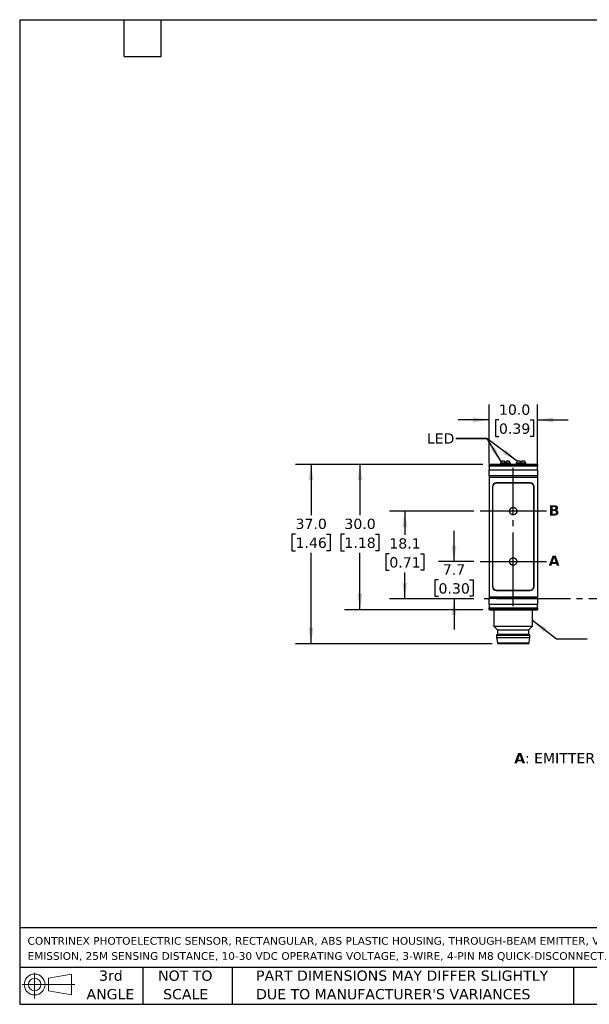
# Model space of a CAD drawing. Header units: millimetres. Extents: x 6 to 273, y 6 to 210.
# Tile 1 of 4: x 6 to 124, y 6 to 210. Entities that reach past the tile are written whole.
import ezdxf

# ---------------------------------------------------------------- set-up
doc = ezdxf.new("R2010")
doc.units = ezdxf.units.MM
doc.linetypes.add('SLD-Center', pattern=[19.05, 15.24, -1.27, 1.27, -1.27])
doc.linetypes.add('SLD-Solid', pattern=[0])
doc.layers.add('CENTER', color=40, linetype='SLD-Center')
doc.layers.add('DIMENSIONS', color=140, linetype='SLD-Solid', lineweight=25)
doc.layers.add('TEXT', color=140, linetype='SLD-Solid', lineweight=25)
doc.styles.add('SLDTEXTSTYLE0', font='VERDANAB.TTF')
doc.styles.add('SLDTEXTSTYLE1', font='VERDANA.TTF')
doc.styles.get("Standard").update_dxf_attribs({"font": 'VERDANA.TTF'})
doc.dimstyles.new('SLDDIMSTYLE0', dxfattribs={"dimtxt": 2.158008, "dimasz": 3.302, "dimexe": 0, "dimexo": 0.0625, "dimgap": 0.539502, "dimtad": 0, "dimtih": 1, "dimtoh": 1, "dimrnd": 1e-09, "dimzin": 4, "dimdsep": 46, "dimtxsty": 'SLDTEXTSTYLE1', "dimsah": 1, "dimcen": 0.09, "dimadec": 0, "dimazin": 1, "dimtfac": 1, "dimtmove": 0, "dimatfit": 0, "dimfxl": 0, "dimfrac": 2, "dimtolj": 1, "dimtzin": 12, "dimarcsym": 0})
doc.dimstyles.new('SLDDIMSTYLE1', dxfattribs={"dimtxt": 2.158008, "dimasz": 3.302, "dimexe": 0, "dimexo": 0.0625, "dimgap": 0.539502, "dimtad": 0, "dimtih": 1, "dimtoh": 1, "dimrnd": 1e-09, "dimzin": 12, "dimdsep": 46, "dimtxsty": 'SLDTEXTSTYLE1', "dimsah": 1, "dimcen": 0.09, "dimadec": 0, "dimazin": 3, "dimtfac": 1, "dimtmove": 0, "dimatfit": 0, "dimfxl": 0, "dimfrac": 2, "dimtolj": 1, "dimtzin": 12, "dimarcsym": 0})
doc.dimstyles.new('SLDDIMSTYLE2', dxfattribs={"dimtxt": 2.158008, "dimasz": 3.302, "dimexe": 0, "dimexo": 0.0625, "dimgap": 0.539502, "dimtad": 0, "dimtih": 1, "dimtoh": 1, "dimrnd": 1e-09, "dimzin": 12, "dimdsep": 46, "dimtxsty": 'SLDTEXTSTYLE1', "dimsah": 1, "dimcen": 0.09, "dimadec": 0, "dimazin": 3, "dimtfac": 1, "dimtofl": 0, "dimtmove": 0, "dimatfit": 3, "dimfxl": 0, "dimfrac": 2, "dimtolj": 1, "dimtzin": 12, "dimarcsym": 0})
doc.dimstyles.new('SLDDIMSTYLE4', dxfattribs={"dimtxt": 2.158008, "dimasz": 3.302, "dimexe": 0, "dimexo": 0.0625, "dimgap": 0.539502, "dimtad": 0, "dimtih": 1, "dimtoh": 1, "dimrnd": 1e-09, "dimzin": 4, "dimdsep": 46, "dimtxsty": 'SLDTEXTSTYLE1', "dimsah": 1, "dimcen": 0.09, "dimadec": 0, "dimazin": 1, "dimtfac": 1, "dimtofl": 0, "dimtmove": 0, "dimatfit": 3, "dimfxl": 0, "dimfrac": 2, "dimtolj": 1, "dimtzin": 12, "dimarcsym": 0})
doc.dimstyles.new('SLDDIMSTYLE5', dxfattribs={"dimtxt": 0.18, "dimasz": 3.302, "dimexe": 0, "dimexo": 0.0625, "dimgap": 0, "dimtad": 0, "dimtih": 1, "dimtoh": 1, "dimdec": 0, "dimrnd": 1e-09, "dimzin": 0, "dimdsep": 46, "dimtxsty": 'Standard', "dimsah": 1, "dimcen": 0.09, "dimadec": 0, "dimazin": 0, "dimtfac": 3.302, "dimtdec": 0, "dimtofl": 0, "dimtmove": 0, "dimatfit": 3, "dimfxl": 0, "dimfrac": 2, "dimtolj": 1, "dimtzin": 0, "dimarcsym": 0})

# ---------------------------------------------------------------- blocks, each defined once
blk = doc.blocks.new('Block11')
at = {"color": 7, "linetype": 'SLD-Solid', "lineweight": 18}
for p, q in [((2.59, 5.31), (2.59, 0)), ((5.48, 4.17), (10.18, 5.03)), ((5.48, 1.6), (5.48, 4.17)), ((10.18, 5.03), (10.18, 0.73)), ((0, 2.88), (10.87, 2.88)), ((5.48, 1.6), (10.18, 0.73))]:
    blk.add_line(p, q, dxfattribs=at)
for radius in [2.15, 1.29]:
    blk.add_circle((2.59, 2.88), radius, dxfattribs=at)
blk = doc.blocks.new('Block12')
at = {"color": 7, "linetype": 'Continuous'}
blk.add_blockref('Block11', (0, 0), dxfattribs=at)
blk = doc.blocks.new('SW_NOTE_0')
at = {"layer": 'TEXT', "color": 0, "attachment_point": 1}
for s, insert, char_height, style in [('A', (0, 2.69), 2.12, 'SLDTEXTSTYLE0'), (': EMITTER AXIS      ', (2.19, 2.69), 2.1167, 'SLDTEXTSTYLE1'), ('B', (30.97, 2.69), 2.12, 'SLDTEXTSTYLE0'), (': RECEIVER AXIS', (33.12, 2.69), 2.1167, 'SLDTEXTSTYLE1')]:
    blk.add_mtext(s, dxfattribs=dict(at, insert=insert, char_height=char_height, style=style))
blk = doc.blocks.new('SW_NOTE_0_1')
at = {"layer": 'TEXT', "color": 0, "char_height": 1.5875, "attachment_point": 1, "style": 'SLDTEXTSTYLE1'}
for s, insert in [('CONTRINEX PHOTOELECTRIC SENSOR, RECTANGULAR, ABS PLASTIC HOUSING, THROUGH-BEAM EMITTER, VISIBLE RED LIGHT ', (0, 2.02)), ('EMISSION, 25M SENSING DISTANCE, 10-30 VDC OPERATING VOLTAGE, 3-WIRE, 4-PIN M8 QUICK-DISCONNECT.', (0, -1.1))]:
    blk.add_mtext(s, dxfattribs=dict(at, insert=insert))
blk = doc.blocks.new('SW_NOTE_0_4')
at = {"layer": 'TEXT', "color": 0, "char_height": 2.1167, "attachment_point": 1, "style": 'SLDTEXTSTYLE1'}
for s, insert in [('PART DIMENSIONS MAY DIFFER SLIGHTLY ', (0, 2.69)), ("DUE TO MANUFACTURER'S VARIANCES", (0, -1.13))]:
    blk.add_mtext(s, dxfattribs=dict(at, insert=insert))
blk = doc.blocks.new('SW_NOTE_0_5')
at = {"layer": 'TEXT', "color": 0, "char_height": 2.117, "attachment_point": 2, "style": 'SLDTEXTSTYLE1'}
for s, insert in [('NOT TO', (5.26, 2.69)), ('SCALE', (5.35, -1.13))]:
    blk.add_mtext(s, dxfattribs=dict(at, insert=insert))
blk = doc.blocks.new('SW_NOTE_0_6')
at = {"layer": 'TEXT', "color": 0, "char_height": 2.117, "attachment_point": 2, "style": 'SLDTEXTSTYLE1'}
for s, insert in [('3rd', (2.32, 2.69)), ('ANGLE', (2.22, -1.13))]:
    blk.add_mtext(s, dxfattribs=dict(at, insert=insert))
blk = doc.blocks.new('_D_1')
at = {"layer": 'DIMENSIONS'}
for p, q in [((95.97, 97.72), (95.97, 104.07)), ((100.07, 97.72), (92.8, 97.72)), ((92.77, 93.98), (92.04, 93.98)), ((92.04, 93.98), (92.04, 90.55)), ((99.18, 93.98), (99.9, 93.98)), ((99.9, 93.98), (99.9, 90.55)), ((92.04, 90.55), (92.77, 90.55)), ((100.07, 90.02), (92.8, 90.02)), ((95.97, 90.02), (95.97, 83.67)), ((99.9, 90.55), (99.18, 90.55))]:
    blk.add_line(p, q, dxfattribs=at)
for points in [[(95.97, 97.72), (96.48, 101.02), (95.46, 101.02)], [(95.97, 90.02), (95.46, 86.71), (96.48, 86.71)]]:
    blk.add_solid(points, dxfattribs=at)
at = {"layer": 'DIMENSIONS', "char_height": 2.117, "attachment_point": 1, "style": 'SLDTEXTSTYLE1'}
for s, insert in [('7.7', (93.66, 97.15)), ('0.30', (92.77, 93.24))]:
    blk.add_mtext(s, dxfattribs=dict(at, insert=insert))
blk = doc.blocks.new('_D_2')
at = {"layer": 'DIMENSIONS'}
for p, q in [((100.07, 108.12), (82.65, 108.12)), ((85.82, 108.12), (85.82, 103.26)), ((82.62, 99.35), (81.89, 99.35)), ((81.89, 99.35), (81.89, 95.92)), ((89.03, 99.35), (89.75, 99.35)), ((89.75, 99.35), (89.75, 95.92)), ((81.89, 95.92), (82.62, 95.92)), ((89.75, 95.92), (89.03, 95.92)), ((85.82, 90.02), (85.82, 95.43)), ((100.07, 90.02), (82.65, 90.02))]:
    blk.add_line(p, q, dxfattribs=at)
for points in [[(85.82, 108.12), (85.31, 104.81), (86.33, 104.81)], [(85.82, 90.02), (86.33, 93.32), (85.31, 93.32)]]:
    blk.add_solid(points, dxfattribs=at)
at = {"layer": 'DIMENSIONS', "char_height": 2.117, "attachment_point": 1, "style": 'SLDTEXTSTYLE1'}
for s, insert in [('18.1', (82.62, 102.52)), ('0.71', (82.62, 98.61))]:
    blk.add_mtext(s, dxfattribs=dict(at, insert=insert))
blk = doc.blocks.new('_D_9')
at = {"layer": 'DIMENSIONS'}
for p, q in [((101.92, 117.77), (73.38, 117.77)), ((76.55, 117.77), (76.55, 107.31)), ((73.35, 103.4), (72.62, 103.4)), ((72.62, 103.4), (72.62, 99.97)), ((79.76, 103.4), (80.49, 103.4)), ((80.49, 103.4), (80.49, 99.97)), ((72.62, 99.97), (73.35, 99.97)), ((80.49, 99.97), (79.76, 99.97)), ((76.55, 87.77), (76.55, 99.49)), ((101.92, 87.77), (73.38, 87.77))]:
    blk.add_line(p, q, dxfattribs=at)
for points in [[(76.55, 117.77), (76.05, 114.46), (77.06, 114.46)], [(76.55, 87.77), (77.06, 91.07), (76.05, 91.07)]]:
    blk.add_solid(points, dxfattribs=at)
at = {"layer": 'DIMENSIONS', "char_height": 2.117, "attachment_point": 1, "style": 'SLDTEXTSTYLE1'}
for s, insert in [('30.0', (73.35, 106.57)), ('1.18', (73.35, 102.66))]:
    blk.add_mtext(s, dxfattribs=dict(at, insert=insert))
blk = doc.blocks.new('_D_10')
at = {"layer": 'DIMENSIONS'}
for p, q in [((103.19, 117.95), (103.19, 130.13)), ((113.19, 117.95), (113.19, 130.13)), ((103.19, 126.96), (96.84, 126.96)), ((105.24, 126.96), (104.52, 126.96)), ((104.52, 126.96), (104.52, 123.53)), ((111.65, 126.96), (112.38, 126.96)), ((112.38, 126.96), (112.38, 123.53)), ((113.19, 126.96), (119.54, 126.96)), ((104.52, 123.53), (105.24, 123.53)), ((112.38, 123.53), (111.65, 123.53))]:
    blk.add_line(p, q, dxfattribs=at)
for points in [[(103.19, 126.96), (99.89, 127.47), (99.89, 126.45)], [(113.19, 126.96), (116.49, 126.45), (116.49, 127.47)]]:
    blk.add_solid(points, dxfattribs=at)
at = {"layer": 'DIMENSIONS', "char_height": 2.117, "attachment_point": 1, "style": 'SLDTEXTSTYLE1'}
for s, insert in [('10.0', (105.24, 130.13)), ('0.39', (105.24, 126.22))]:
    blk.add_mtext(s, dxfattribs=dict(at, insert=insert))
blk = doc.blocks.new('_D_11')
at = {"layer": 'DIMENSIONS'}
for p, q in [((101.92, 117.77), (63.29, 117.77)), ((66.46, 117.77), (66.46, 107.31)), ((63.26, 103.4), (62.53, 103.4)), ((62.53, 103.4), (62.53, 99.97)), ((69.67, 103.4), (70.39, 103.4)), ((70.39, 103.4), (70.39, 99.97)), ((62.53, 99.97), (63.26, 99.97)), ((70.39, 99.97), (69.67, 99.97)), ((66.46, 80.77), (66.46, 99.49)), ((103.84, 80.77), (63.29, 80.77))]:
    blk.add_line(p, q, dxfattribs=at)
for points in [[(66.46, 117.77), (65.95, 114.46), (66.97, 114.46)], [(66.46, 80.77), (66.97, 84.07), (65.95, 84.07)]]:
    blk.add_solid(points, dxfattribs=at)
at = {"layer": 'DIMENSIONS', "char_height": 2.117, "attachment_point": 1, "style": 'SLDTEXTSTYLE1'}
for s, insert in [('37.0', (63.26, 106.57)), ('1.46', (63.26, 102.66))]:
    blk.add_mtext(s, dxfattribs=dict(at, insert=insert))

msp = doc.modelspace()

# ---------------------------------------------------------------- linework, layer by layer
for p, q in [((105.614, 118.086), (105.591, 118.041)), ((105.591, 118.041), (105.591, 117.766)), ((107.591, 118.041), (105.591, 118.041)), ((106.401, 118.416), (105.804, 118.416)), ((106.591, 118.086), (106.401, 118.416)), ((106.781, 118.416), (106.591, 118.086)), ((107.379, 118.416), (106.781, 118.416)), ((107.591, 118.041), (107.568, 118.086)), ((107.591, 117.766), (107.591, 118.041)), ((108.814, 118.086), (108.791, 118.041)), ((108.791, 118.041), (108.791, 117.766)), ((110.791, 118.041), (108.791, 118.041)), ((109.601, 118.416), (109.004, 118.416)), ((109.791, 118.086), (109.601, 118.416)), ((109.981, 118.416), (109.791, 118.086)), ((110.579, 118.416), (109.981, 118.416)), ((110.791, 118.041), (110.768, 118.086)), ((110.791, 117.766), (110.791, 118.041)), ((113.191, 117.766), (103.191, 117.766)), ((103.191, 117.766), (103.191, 117.733)), ((103.191, 117.733), (113.191, 117.733)), ((103.191, 117.393), (103.191, 117.733)), ((113.191, 117.393), (103.191, 117.393)), ((103.191, 117.393), (103.191, 116.681)), ((103.191, 116.681), (113.191, 116.681)), ((103.191, 115.391), (103.191, 116.681)), ((113.191, 117.766), (113.191, 117.733)), ((113.191, 117.733), (113.191, 117.393)), ((113.191, 116.681), (113.191, 117.393)), ((113.191, 116.681), (113.191, 115.391)), ((113.191, 115.391), (103.191, 115.391)), ((103.191, 115.391), (103.191, 115.136)), ((103.191, 115.136), (103.191, 90.396)), ((103.191, 115.136), (113.191, 115.136)), ((111.691, 113.966), (104.691, 113.966)), ((111.641, 113.916), (104.741, 113.916)), ((113.191, 115.391), (113.191, 115.136)), ((113.191, 115.136), (113.191, 90.396)), ((103.891, 113.166), (103.891, 92.566)), ((103.941, 113.116), (103.941, 92.616)), ((112.441, 92.616), (112.441, 113.116)), ((112.491, 92.566), (112.491, 113.166)), ((104.691, 91.766), (111.691, 91.766)), ((104.741, 91.816), (111.641, 91.816)), ((113.191, 90.396), (103.191, 90.396)), ((103.191, 90.396), (103.191, 90.142)), ((103.191, 90.142), (113.191, 90.142)), ((103.191, 88.852), (103.191, 90.142)), ((113.191, 90.142), (113.191, 90.396)), ((113.191, 90.142), (113.191, 88.852)), ((113.191, 88.852), (103.191, 88.852)), ((103.191, 88.852), (103.191, 88.139)), ((103.191, 88.139), (113.191, 88.139)), ((103.191, 87.799), (103.191, 88.139)), ((113.191, 87.799), (103.191, 87.799)), ((103.191, 87.799), (103.191, 87.766)), ((103.191, 87.766), (113.191, 87.766)), ((104.191, 87.766), (104.191, 84.38)), ((112.191, 84.38), (112.191, 87.766)), ((113.191, 88.139), (113.191, 88.852)), ((113.191, 88.139), (113.191, 87.799)), ((113.191, 87.799), (113.191, 87.766)), ((104.191, 84.38), (104.941, 83.63)), ((104.191, 84.38), (112.191, 84.38)), ((104.941, 83.63), (104.941, 82.766)), ((104.941, 83.63), (111.441, 83.63)), ((111.441, 83.63), (112.191, 84.38)), ((111.441, 82.766), (111.441, 83.63)), ((104.941, 82.766), (104.741, 82.516)), ((104.741, 82.516), (104.741, 82.016)), ((104.741, 82.516), (111.641, 82.516)), ((104.741, 82.016), (104.914, 80.935)), ((104.741, 82.016), (111.641, 82.016)), ((104.941, 82.766), (111.441, 82.766)), ((111.641, 82.516), (111.441, 82.766)), ((111.469, 80.935), (111.641, 82.016)), ((111.641, 82.016), (111.641, 82.516)), ((104.914, 80.935), (111.469, 80.935))]:
    msp.add_line(p, q)
for centre, radius, start, end in [((104.691, 113.166), 0.8, 90, 180), ((104.741, 113.116), 0.8, 90, 180), ((111.641, 113.116), 0.8, 0, 90), ((111.691, 113.166), 0.8, 0, 90), ((104.691, 92.566), 0.8, 180, 270), ((104.741, 92.616), 0.8, 180, 270), ((111.641, 92.616), 0.8, 270, 0), ((111.691, 92.566), 0.8, 270, 0), ((105.111, 80.966), 0.2, 189.06218, 270), ((111.271, 80.966), 0.2, 270, 350.93782)]:
    msp.add_arc(centre, radius, start, end)
for centre, start_param, end_param in [((106.591, 111.466), 0.3927394, 0.4949341), ((106.591, 111.466), 5.7882512, 5.8904459), ((109.791, 111.466), 0.3927394, 0.4949341), ((109.791, 111.466), 5.7882512, 5.8904459)]:
    msp.add_ellipse(centre, major_axis=(0, 7.523), ratio=0.2734697, start_param=start_param, end_param=end_param)
msp.add_open_spline([(111.271, 80.766), (111.271, 80.766), (109.891, 80.766), (106.491, 80.766), (105.111, 80.766), (105.111, 80.766)], degree=3, knots=[0, 0, 0, 0, 0.5, 0.5, 1, 1, 1, 1])
at = {"layer": 'CENTER'}
for p, q in [((108.191, 88.494), (108.191, 117.068)), ((115.049, 108.116), (101.343, 108.116)), ((101.343, 97.716), (115.049, 97.716)), ((158.073, 90.016), (101.343, 90.016))]:
    msp.add_line(p, q, dxfattribs=at)
for centre in [(108.191, 108.131), (108.191, 97.722)]:
    msp.add_circle(centre, 0.762, dxfattribs=at)
at = {"layer": 'DIMENSIONS'}
for points in [[(105.709, 118.263), (104.415, 121.343), (103.549, 120.812)], [(112.191, 85.589), (114.468, 83.144), (115.098, 83.942)]]:
    msp.add_solid(points, dxfattribs=at)
at = {"layer": 'TEXT'}
for p, q in [((6.35, 209.55), (273.05, 209.55)), ((6.35, 209.55), (6.35, 6.35)), ((27.94, 201.93), (27.94, 209.55)), ((35.56, 201.93), (35.56, 209.55)), ((27.94, 201.93), (35.56, 201.93)), ((273.05, 22.126), (6.35, 22.126)), ((273.05, 13.97), (6.35, 13.97)), ((31.75, 13.97), (31.75, 6.35)), ((50.212, 13.97), (50.212, 6.35)), ((120.646, 13.97), (120.646, 6.35)), ((6.35, 6.35), (273.05, 6.35))]:
    msp.add_line(p, q, dxfattribs=at)
at = {"layer": 'TEXT', "flags": 128}
for points in [[(96.376, 123.125), (102.726, 123.125), (105.709, 118.263)], [(123.452, 81.711), (117.102, 81.711), (112.191, 85.589)]]:
    msp.add_lwpolyline(points, dxfattribs=at)

# ---------------------------------------------------------------- block references
at = {"layer": 'TEXT'}
for name, p in [('SW_NOTE_0', (108.396, 55.515)), ('SW_NOTE_0_1', (7.966, 18.216)), ('Block12', (6.838, 7.554)), ('SW_NOTE_0_6', (22.847, 10.635)), ('SW_NOTE_0_5', (35.257, 10.635)), ('SW_NOTE_0_4', (55.119, 10.635))]:
    msp.add_blockref(name, p, dxfattribs=at)

# ---------------------------------------------------------------- texts
at = {"layer": 'TEXT', "attachment_point": 1}
for s, insert, char_height, style in [('LED', (90.354, 124.183), 2.1167, 'SLDTEXTSTYLE1'), ('LED', (90.354, 124.183), 2.1167, 'SLDTEXTSTYLE1'), ('B', (115.525, 109.338), 2.117, 'SLDTEXTSTYLE0'), ('A', (115.504, 98.962), 2.117, 'SLDTEXTSTYLE0')]:
    msp.add_mtext(s, dxfattribs=dict(at, insert=insert, char_height=char_height, style=style))

# ---------------------------------------------------------------- dimensions: what is measured, and where the dimension line sits
at = {"layer": 'DIMENSIONS'}
dim = msp.add_linear_dim(base=(113.191, 126.959), p1=(103.191, 116.681), p2=(113.191, 116.681), dimstyle='SLDDIMSTYLE0', dxfattribs=at)
dim.commit()
dim.dimension.update_dxf_attribs({"geometry": '_D_10', "text_midpoint": (108.447, 126.959), "dimtype": 160})
for base, p1, p2, dimstyle, picture, middle in [((66.463, 80.766), (103.191, 117.766), (105.111, 80.766), 'SLDDIMSTYLE4', '_D_11', (66.463, 103.399)), ((76.555, 117.766), (103.191, 87.766), (103.191, 117.766), 'SLDDIMSTYLE4', '_D_9', (76.555, 103.399)), ((85.823, 108.116), (101.343, 90.016), (101.343, 108.116), 'SLDDIMSTYLE2', '_D_2', (85.823, 99.347)), ((95.973, 97.716), (101.343, 90.016), (101.343, 97.716), 'SLDDIMSTYLE1', '_D_1', (95.973, 93.983))]:
    dim = msp.add_linear_dim(base=base, p1=p1, p2=p2, angle=90, dimstyle=dimstyle, dxfattribs=at)
    dim.commit()
    dim.dimension.update_dxf_attribs({"geometry": picture, "text_midpoint": middle, "dimtype": 160})

# ---------------------------------------------------------------- leaders
at = {"layer": 'TEXT'}
msp.add_leader([(109.004, 118.416), (102.726, 123.125), (96.376, 123.125)], dimstyle='SLDDIMSTYLE5', dxfattribs=at)

doc.saveas('drawing.dxf')
